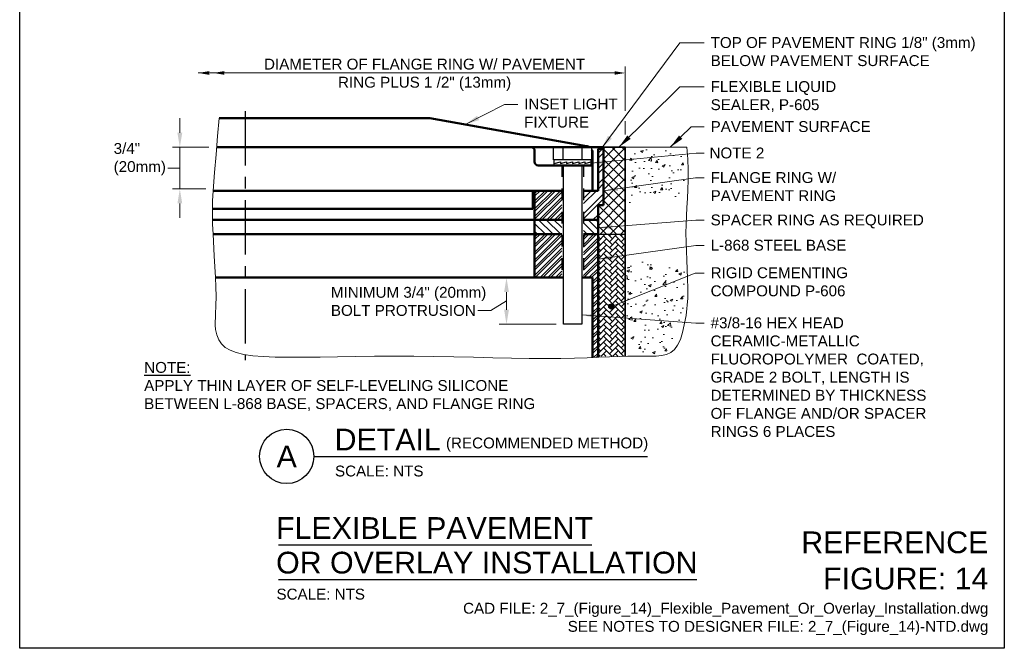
# Model space of a CAD drawing. Header units: inches. Extents: x 0 to 21.3, y 0 to 11.
# Tile 1 of 5: x 0 to 8.5, y 0 to 5.4. Entities that reach past the tile are written whole.
import ezdxf
from ezdxf.enums import TextEntityAlignment as Align

# ---------------------------------------------------------------- set-up
doc = ezdxf.new("R2010")
doc.units = ezdxf.units.IN
doc.header["$LTSCALE"] = 0.375
doc.header["$MEASUREMENT"] = 0
doc.header["$PDSIZE"] = 2
doc.linetypes.add('CENTER', pattern=[2, 1.25, -0.25, 0.25, -0.25])
doc.linetypes.add('HIDDEN2', pattern=[0.1875, 0.125, -0.0625])
doc.layers.get('0').update_dxf_attribs({"linetype": 'CONTINUOUS', "lineweight": 35})
doc.layers.get('DEFPOINTS').update_dxf_attribs({"linetype": 'CONTINUOUS', "lineweight": 35})
for name, color, linetype, lineweight in [('C-PVMT-CONC', 8, 'CONTINUOUS', 18), ('E-AFLD-LITE-RUNW', 203, 'CONTINUOUS', 50), ('G-ANNO-PATT', 252, 'CONTINUOUS', 18), ('G-ANNO-RDME', 5, 'CONTINUOUS', 18), ('G-ANNO-REDL', 1, 'CONTINUOUS', 25), ('S-FSTN-MISC', 13, 'CONTINUOUS', 25), ('S-SLAB-EDGE', 41, 'CONTINUOUS', 35)]:
    doc.layers.add(name, color=color, linetype=linetype, lineweight=lineweight)
for name, color, linetype in [('G-ANNO-DIMS', 7, 'CONTINUOUS'), ('G-ANNO-TEXT', 7, 'CONTINUOUS'), ('G-ANNO-TEXT @ 1', 7, 'CONTINUOUS'), ('G-ANNO-TTLB', 7, 'CONTINUOUS')]:
    doc.layers.add(name, color=color, linetype=linetype)
doc.styles.add('00-E-TITLE-1_1', font='arial.ttf', dxfattribs={"height": 0.1875})
doc.styles.add('01-E-BLDG-1_1', font='arial.ttf', dxfattribs={"height": 0.09375})
doc.styles.add('Arial', font='arial.ttf')
doc.dimstyles.new('01-E-BLDG-1_1', dxfattribs={"dimtxt": 0.09375, "dimasz": 0.125, "dimexe": 0.0625, "dimexo": 0.0625, "dimgap": 0.0625, "dimtad": 1, "dimdec": 4, "dimzin": 3, "dimdsep": 46, "dimlunit": 4, "dimtxsty": '01-E-BLDG-1_1', "dimcen": 0.0625, "dimclrd": 1, "dimclre": 1, "dimclrt": 256, "dimazin": 0, "dimtfac": 1, "dimtdec": 4, "dimtmove": 1, "dimatfit": 3, "dimfxl": 1, "dimfrac": 2, "dimtolj": 1, "dimtzin": 3, "dimlwd": 0, "dimlwe": 0, "dimarcsym": 0})
pattern_1 = [(50, (0, -5.50341), (0.2241438, -0.01961), [0.0234375, -0.2578125]), (355, (0, -5.5034), (-0.04336, 0.23506), [0.01875, -0.20625]), (100.4514, (0.01868, -5.50504), (0.180784, 0.21545), [0.019919, -0.219107]), (46.1842, (0, -5.4409), (0.333513, -0.051725), [0.035156, -0.386719]), (96.6356, (0.0278, -5.44522), (0.292082, 0.304412), [0.029878, -0.328661]), (351.184, (0, -5.4409), (0.292082, 0.304412), [0.028125, -0.309375]), (21, (0.03125, -5.45653), (0.1865335, -0.1258184), [0.0234375, -0.2578125]), (326, (0.03125, -5.45653), (0.076036, 0.2266094), [0.01875, -0.20625]), (71.4514, (0.0468, -5.46702), (0.2625695, 0.100791), [0.019919, -0.219107]), (37.5, (0, -5.50341), (0.00379995, 0.10402933), [0, -0.20375, 0, -0.209375, 0, -0.2070312]), (7.5, (0, -5.50341), (0.0822092, 0.1232537), [0, -0.119375, 0, -0.1990625, 0, -0.0789062]), (327.5, (-0.06969, -5.50341), (0.1668195, -0.0070484), [0, -0.078125, 0, -0.24375, 0, -0.3234375]), (317.5, (-0.10094, -5.50341), (0.1822457, 0.0312828), [0, -0.1015625, 0, -0.161875, 0, -0.2296875])]

# ---------------------------------------------------------------- blocks, each defined once
blk = doc.blocks.new('*D3')
at = {"layer": 'DEFPOINTS', "color": 0, "lineweight": 0, "transparency": 16777216}
for p in [(4.2026, 3.1987), (4.4707, 3.1987), (4.6947, 2.7964)]:
    blk.add_point(p, dxfattribs=at)
at = {"layer": 'G-ANNO-DIMS', "color": 1, "lineweight": 0, "transparency": 16777216}
for p, q in [((4.4082, 3.1987), (4.1401, 3.1987)), ((4.2026, 2.9214), (4.2026, 3.0737)), ((4.6322, 2.7964), (4.1401, 2.7964))]:
    blk.add_line(p, q, dxfattribs=at)
for points in [[(4.1818, 3.0737), (4.2235, 3.0737), (4.2026, 3.1987)], [(4.1818, 2.9214), (4.2235, 2.9214), (4.2026, 2.7964)]]:
    blk.add_solid(points, dxfattribs=at)
blk = doc.blocks.new('*D4')
at = {"layer": 'DEFPOINTS', "color": 0, "lineweight": 0, "transparency": 16777216}
for p in [(1.3826, 4.3234), (1.6956, 4.3234), (1.6697, 3.9637)]:
    blk.add_point(p, dxfattribs=at)
at = {"layer": 'G-ANNO-DIMS', "color": 1, "lineweight": 0, "transparency": 16777216}
for p, q in [((1.3826, 4.4484), (1.3826, 4.5734)), ((1.6331, 4.3234), (1.3201, 4.3234)), ((1.3826, 3.9637), (1.3826, 4.3234)), ((1.6072, 3.9637), (1.3201, 3.9637)), ((1.3826, 3.8387), (1.3826, 3.7137))]:
    blk.add_line(p, q, dxfattribs=at)
for points in [[(1.3617, 4.4484), (1.4034, 4.4484), (1.3826, 4.3234)], [(1.3617, 3.8387), (1.4034, 3.8387), (1.3826, 3.9637)]]:
    blk.add_solid(points, dxfattribs=at)
blk = doc.blocks.new('G-TDT1')
at = {"linetype": 'ByBlock', "lineweight": -2}
h = blk.add_hatch(color=256, dxfattribs=at)
edge = h.paths.add_edge_path()
edge.add_arc((0, 0), 0.0222, 0, 360)
at = {"color": 0, "linetype": 'ByBlock', "lineweight": -2}
blk.add_circle((0, 0), 0.0222, dxfattribs=at)
blk = doc.blocks.new('*U13')
at = {"color": 0, "linetype": 'Continuous', "lineweight": 30}
blk.add_line((0.2344, 0), (3.1155, 0), dxfattribs=at)
blk.add_circle((0, 0), 0.2344, dxfattribs=at)
at = {"color": 0, "style": 'Arial', "flags": 4}
blk.add_attdef('TITLE', text='', height=0.1875, dxfattribs=at).set_placement((0.4134, -0.0043), align=Align.BOTTOM_LEFT)
blk.add_attdef('ID', text='', height=0.1875, dxfattribs=at).set_placement((0, 0), align=Align.MIDDLE_CENTER)
blk.add_attdef('SCALE', text='', height=0.0703, dxfattribs=at).set_placement((0.4167, -0.079), align=Align.TOP_LEFT)

msp = doc.modelspace()

# ---------------------------------------------------------------- hatches: boundary and pattern name
at = {"linetype": 'Continuous', "lineweight": 0}
for points in [[(1.63864, 4.94858), (1.54152, 4.9648), (1.63864, 4.98102), (1.63871, 4.981, 0.2400908), (1.63874, 4.94858)], [(1.7683, 4.94858), (1.67108, 4.9648), (1.7683, 4.98102), (1.7683, 4.981, 0.2400908)]]:
    msp.add_hatch(color=1, dxfattribs=at).paths.add_polyline_path(points)
at = {"layer": 'G-ANNO-PATT'}
h = msp.add_hatch(dxfattribs=at)
h.set_pattern_fill('ANSI32', color=256, scale=0.25)
h.set_pattern_definition([(45, (6.47083, -5.65172), (-0.0662913, 0.0662913), []), (45, (6.51502, -5.65172), (-0.0662913, 0.0662913), [])])
h.paths.add_polyline_path([(5.03962, 4.30979), (4.99366, 4.30979), (4.99262, 3.9484), (4.86737, 3.9484), (4.86737, 3.6984), (4.99262, 3.6984), (4.99262, 3.8234), (5.03962, 3.8234)])
h = msp.add_hatch(dxfattribs=at)
h.set_pattern_fill('ANSI37', color=256, scale=0.5, style=0)
h.set_pattern_definition([(45, (0, -5.50341), (-0.04419417, 0.04419417), []), (135, (0, -5.50341), (-0.04419417, -0.04419417), [])])
edge = h.paths.add_edge_path()
edge.add_line((5.03962, 4.3234), (5.03962, 3.8234))
edge.add_line((5.03965, 4.3234), (5.22687, 4.3234))
edge.add_line((5.22687, 4.3234), (5.22687, 3.5719))
edge.add_line((5.22687, 3.5719), (4.99262, 3.57288))
edge.add_line((4.99262, 3.57288), (4.99262, 3.8234))
edge.add_line((4.99262, 3.8234), (5.03944, 3.8235))
h = msp.add_hatch(dxfattribs=at)
h.set_pattern_fill('AR-CONC', color=256, scale=0.03125)
h.set_pattern_definition(pattern_1)
h.paths.add_polyline_path([(5.24684, 4.311), (5.24037, 3.80675), (5.48182, 3.91234), (5.72758, 3.88217), (5.74698, 4.31747)])
h = msp.add_hatch(dxfattribs=at)
h.set_pattern_fill('ANSI32', color=256, scale=0.125)
h.set_pattern_definition([(45, (6.470826, -5.65172), (-0.03314563, 0.03314563), []), (45, (6.492923, -5.65172), (-0.03314563, 0.03314563), [])])
h.paths.add_polyline_path([(4.67987, 3.9484), (4.44562, 3.9484), (4.44562, 3.6984), (4.67987, 3.6984)])
h = msp.add_hatch(dxfattribs=at)
h.set_pattern_fill('ANSI31', color=256, scale=0.375, angle=90)
h.set_pattern_definition([(135, (6.470826, -5.65172), (-0.03314563, -0.03314563), [])])
h.paths.add_polyline_path([(4.67987, 3.6984), (4.44562, 3.6984), (4.44562, 3.5734), (4.67987, 3.5734)])
h = msp.add_hatch(dxfattribs=at)
h.set_pattern_fill('ANSI31', color=256, scale=0.375, angle=90)
h.set_pattern_definition([(135, (6.765503, -5.65172), (-0.03314563, -0.03314563), [])])
h.paths.add_polyline_path([(4.99262, 3.6984), (4.86737, 3.6984), (4.86737, 3.5734), (4.99262, 3.57288)])
h = msp.add_hatch(dxfattribs=at)
h.set_pattern_fill('ANSI32', color=256, scale=0.125)
h.set_pattern_definition([(45, (6.470826, -6.02672), (-0.03314563, 0.03314563), []), (45, (6.492923, -6.02672), (-0.03314563, 0.03314563), [])])
h.paths.add_polyline_path([(4.67987, 3.5734), (4.44562, 3.5734), (4.44563, 3.19868), (4.67988, 3.19868)])
h = msp.add_hatch(dxfattribs=at)
h.set_pattern_fill('ANSI32', color=256, scale=0.125)
h.set_pattern_definition([(45, (6.892576, -6.02672), (-0.03314563, 0.03314563), []), (45, (6.914673, -6.02672), (-0.03314563, 0.03314563), [])])
h.paths.add_polyline_path([(4.99262, 3.57288), (4.86737, 3.5734), (4.86738, 3.19868), (4.94562, 3.1984), (4.94562, 2.50934), (4.99262, 2.51114)])
h = msp.add_hatch(dxfattribs=at)
h.set_pattern_fill('AR-HBONE', color=256, scale=0.009)
h.set_pattern_definition([(45, (0, -5.50341), (4e-18, 0.05091169), [0.108, -0.036]), (135, (0.025456, -5.477954), (4e-18, 0.05091169), [0.108, -0.036])])
h.paths.add_polyline_path([(4.99262, 3.57288), (5.22687, 3.57288), (5.22687, 2.5202), (4.99262, 2.5202)])
h = msp.add_hatch(dxfattribs=at)
h.set_pattern_fill('AR-CONC', color=256, scale=0.03125)
h.set_pattern_definition(pattern_1)
h.paths.add_polyline_path([(5.23727, 2.97857), (5.25452, 2.53733), (5.55799, 2.53733), (5.68214, 2.66143), (5.73732, 2.89584), (5.74077, 3.3164), (5.54075, 3.27848), (5.34418, 3.35777), (5.24072, 3.32674)])

# ---------------------------------------------------------------- linework, layer by layer
at = {"layer": 'C-PVMT-CONC'}
msp.add_line((5.22687, 4.3234), (5.75812, 4.3234), dxfattribs=at)
at = {"layer": 'E-AFLD-LITE-RUNW'}
for p, q in [((1.72209, 4.57487), (3.53998, 4.57487)), ((4.89415, 4.33326), (3.54033, 4.57394)), ((1.70052, 4.3234), (4.41562, 4.3234)), ((4.41562, 4.3234), (5.03962, 4.3234)), ((4.44562, 4.2934), (4.44562, 4.19715)), ((4.94562, 4.27312), (4.94562, 3.9484)), ((4.99367, 4.30979), (4.99262, 3.9484)), ((4.99367, 4.30979), (5.03962, 4.30979)), ((5.03962, 4.3234), (5.03962, 3.8234)), ((4.47562, 4.16715), (4.94562, 4.16715)), ((1.66909, 3.9484), (4.67987, 3.9484)), ((4.43062, 3.9484), (4.43062, 3.79215)), ((4.44562, 3.9484), (4.44562, 3.1984)), ((4.86737, 3.9484), (4.99262, 3.9484)), ((1.66484, 3.79215), (4.43062, 3.79215)), ((4.99262, 3.8234), (4.99262, 2.51114)), ((4.99262, 3.8234), (5.03962, 3.8234)), ((1.66415, 3.6984), (4.67987, 3.6984)), ((4.86737, 3.6984), (4.99262, 3.6984)), ((1.66885, 3.5734), (4.67987, 3.5734)), ((4.86737, 3.5734), (4.99262, 3.57288)), ((1.69089, 3.1984), (4.69416, 3.19869)), ((4.85203, 3.1984), (4.94562, 3.1984)), ((4.94562, 3.1984), (4.94562, 2.50934))]:
    msp.add_line(p, q, dxfattribs=at)
for centre, radius, start, end in [((4.41562, 4.2934), 0.03, 0, 90), ((4.88276, 4.27142), 0.06289, 55.745737, 80.272768), ((4.88276, 4.27142), 0.06289, 1.554171, 28.226492), ((4.47562, 4.19715), 0.03, 180, 270)]:
    msp.add_arc(centre, radius, start, end, dxfattribs=at)
at = {"layer": 'G-ANNO-DIMS', "color": 1, "lineweight": 0}
for p, q in [((5.22687, 4.63926), (5.22687, 5.02005)), ((1.54152, 4.9648), (5.16745, 4.9648)), ((5.22687, 4.43308), (5.22687, 4.55002)), ((1.38258, 4.14353), (1.27885, 4.14353)), ((4.20263, 2.99756), (4.06649, 2.9139)), ((4.06649, 2.9139), (3.95375, 2.9139))]:
    msp.add_line(p, q, dxfattribs=at)
msp.add_solid([(5.13687, 4.9798), (5.13687, 4.9498), (5.22687, 4.9648)], dxfattribs=at)
at = {"layer": 'G-ANNO-PATT'}
msp.add_lwpolyline([(1.72209, 4.57487), (1.70884, 4.41825), (1.69559, 4.26163), (1.68234, 4.10501), (1.66909, 3.9484), (1.66577, 3.86007), (1.66437, 3.75829), (1.66571, 3.65904), (1.66885, 3.5734), (1.67987, 3.3859), (1.69089, 3.1984), (1.69428, 3.11824), (1.69562, 3.03694), (1.69435, 2.95816), (1.69131, 2.88232), (1.68653, 2.7875), (1.69014, 2.75215), (1.70083, 2.70414), (1.71785, 2.66233), (1.74225, 2.6265), (1.77508, 2.59629), (1.81737, 2.57132), (1.87015, 2.55124), (1.93447, 2.53568), (2.01137, 2.52427), (2.10187, 2.51664), (2.20662, 2.51237), (2.32461, 2.51086), (2.45444, 2.51142), (2.59471, 2.51338), (2.74401, 2.51608), (2.90094, 2.51883), (3.0641, 2.52098), (3.23208, 2.52185), (3.4034, 2.52095), (3.57624, 2.51859), (3.74871, 2.51525), (3.91893, 2.51143), (4.085, 2.5076), (4.24502, 2.50427), (4.39711, 2.50191), (4.53937, 2.50101), (4.67035, 2.50191), (4.79035, 2.50427), (4.90009, 2.5076), (5.00031, 2.51143), (5.09174, 2.51525), (5.17511, 2.51859), (5.25116, 2.52095), (5.32062, 2.52185), (5.38413, 2.52117), (5.44196, 2.52038), (5.4943, 2.5213), (5.54132, 2.52575), (5.58323, 2.53558), (5.62018, 2.55261), (5.65238, 2.57867), (5.68, 2.6156), (5.70324, 2.66461), (5.7224, 2.72448), (5.75444, 2.872), (5.76854, 3.02131), (5.76765, 3.10629), (5.76536, 3.18944), (5.76222, 3.27089), (5.75877, 3.35074), (5.75557, 3.42913), (5.75316, 3.50618), (5.75209, 3.582), (5.75291, 3.65673), (5.75591, 3.73066), (5.76032, 3.80484), (5.76509, 3.88048), (5.76919, 3.95881), (5.77158, 4.04105), (5.77122, 4.12841), (5.76708, 4.22212), (5.75812, 4.3234)], dxfattribs=at)
at = {"layer": 'G-ANNO-REDL', "linetype": 'CENTER'}
msp.add_line((1.94562, 4.6359), (1.94562, 2.48534), dxfattribs=at)
at = {"layer": 'G-ANNO-TEXT', "linetype": 'Continuous', "lineweight": 30}
for p, q in [((2.23452, 0.89226), (4.93803, 0.89226)), ((2.23452, 0.5936), (5.84656, 0.5936))]:
    msp.add_line(p, q, dxfattribs=at)
at = {"layer": 'G-ANNO-TTLB'}
msp.add_lwpolyline([(0, 11), (8.5, 11), (8.5, 0), (0, 0)], close=True, dxfattribs=at)
at = {"layer": 'S-FSTN-MISC'}
for p, q in [((4.60908, 4.3234), (4.93817, 4.3234)), ((4.60908, 4.21465), (4.60908, 4.3234)), ((4.69135, 4.21465), (4.69135, 4.3234)), ((4.85589, 4.21465), (4.85589, 4.3234)), ((4.93817, 4.21465), (4.93817, 4.3234)), ((4.93817, 4.21465), (4.60908, 4.21465)), ((4.61478, 4.16715), (4.61478, 4.21465)), ((4.61478, 4.18481), (4.66773, 4.19698)), ((4.93246, 4.16715), (4.61478, 4.16715)), ((4.66773, 4.19698), (4.66773, 4.18481)), ((4.66773, 4.18481), (4.72067, 4.19698)), ((4.69469, 2.79643), (4.69469, 4.16715)), ((4.72067, 4.19698), (4.72067, 4.18481)), ((4.72067, 4.18481), (4.77362, 4.19698)), ((4.77362, 4.19698), (4.77362, 4.18481)), ((4.77362, 4.18481), (4.82657, 4.19698)), ((4.82657, 4.19698), (4.82657, 4.18481)), ((4.82657, 4.18481), (4.87951, 4.19698)), ((4.85256, 4.16715), (4.85256, 2.79643)), ((4.87951, 4.19698), (4.87951, 4.18481)), ((4.87951, 4.18481), (4.93246, 4.19698)), ((4.93246, 4.16715), (4.93246, 4.21465)), ((4.85256, 2.79643), (4.69469, 2.79643))]:
    msp.add_line(p, q, dxfattribs=at)
at = {"layer": 'S-FSTN-MISC', "linetype": 'HIDDEN2'}
for p, q in [((4.67987, 4.16715), (4.67987, 3.1984)), ((4.86737, 4.16715), (4.86737, 3.1984))]:
    msp.add_line(p, q, dxfattribs=at)
at = {"layer": 'S-SLAB-EDGE'}
for p, q in [((5.03962, 4.3234), (5.22687, 4.3234)), ((5.22687, 4.3234), (5.22687, 2.5202)), ((4.99262, 3.57288), (5.22687, 3.5719))]:
    msp.add_line(p, q, dxfattribs=at)

# ---------------------------------------------------------------- block references
at = {"layer": 'G-ANNO-TEXT'}
msp.add_blockref('G-TDT1', (5.10777, 2.94987), dxfattribs=at)
at = {"layer": 'G-ANNO-TEXT @ 1'}
ref = msp.add_blockref('*U13', (2.30517, 1.65575), dxfattribs=at)
ref.add_attrib('SCALE', 'SCALE: NTS', dxfattribs={"layer": '0', "color": 0, "height": 0.09375, "style": '01-E-BLDG-1_1'}).set_placement((2.72183, 1.57677), align=Align.TOP_LEFT)
ref.add_attrib('TITLE', 'DETAIL', dxfattribs={"layer": '0', "color": 0, "height": 0.1875, "style": 'Arial'}).set_placement((2.71856, 1.65142), align=Align.BOTTOM_LEFT)
ref.add_attrib('ID', 'A', dxfattribs={"layer": '0', "color": 0, "height": 0.1875, "style": 'Arial'}).set_placement((2.30517, 1.65575), align=Align.MIDDLE_CENTER)

# ---------------------------------------------------------------- texts
at = {"layer": 'G-ANNO-DIMS', "char_height": 0.09375, "attachment_point": 1, "rotation": 360, "style": '01-E-BLDG-1_1'}
for s, insert, width in [('\\A1;3/4"\\P(20mm)', (0.81123, 4.36015), 0.4627119), ('\\A1;MINIMUM 3/4" (20mm) BOLT PROTRUSION', (2.68649, 3.11869), 1.3558636), ('\\A1;#3/8-16 HEX HEAD CERAMIC-METALLIC FLUOROPOLYMER  COATED, GRADE 2 BOLT, LENGTH IS DETERMINED BY THICKNESS OF FLANGE AND/OR SPACER RINGS 6 PLACES', (5.96467, 2.85563), 1.8603775)]:
    msp.add_mtext(s, dxfattribs=dict(at, insert=insert, width=width))
at = {"layer": 'G-ANNO-RDME', "attachment_point": 9, "rotation": 0}
for s, insert, char_height, width, style in [('REFERENCE FIGURE: 14', (8.36242, 0.50548), 0.1875, 1.660137, '00-E-TITLE-1_1'), ('CAD FILE: 2_7_(Figure_14)_Flexible_Pavement_Or_Overlay_Installation.dwg\\PSEE NOTES TO DESIGNER FILE: 2_7_(Figure_14)-NTD.dwg', (8.36242, 0.11416), 0.09375, 4.6000344, '01-E-BLDG-1_1')]:
    msp.add_mtext(s, dxfattribs=dict(at, insert=insert, char_height=char_height, width=width, style=style))
at = {"layer": 'G-ANNO-TEXT', "lineweight": 0, "style": '00-E-TITLE-1_1'}
for s, p in [('FLEXIBLE PAVEMENT', (2.21343, 0.88793)), ('OR OVERLAY INSTALLATION', (2.21343, 0.58928))]:
    msp.add_text(s, height=0.1875, dxfattribs=at).set_placement(p, align=Align.BOTTOM_LEFT)
at = {"layer": 'G-ANNO-TEXT', "lineweight": 0, "style": '01-E-BLDG-1_1'}
msp.add_text('SCALE: NTS', height=0.09375, dxfattribs=at).set_placement((2.21671, 0.51462), align=Align.TOP_LEFT)
at = {"layer": 'G-ANNO-TEXT', "char_height": 0.09375, "rotation": 360, "style": '01-E-BLDG-1_1'}
for s, insert, width, attachment_point in [('\\A1;TOP OF PAVEMENT RING 1/8" (3mm) BELOW PAVEMENT SURFACE', (5.96467, 5.27433), 2.3253337, 1), ('\\A1;DIAMETER OF FLANGE RING W/ PAVEMENT RING PLUS 1 /2" (13mm)', (3.49543, 4.94893), 2.8059155, 5), ('\\A1;FLEXIBLE LIQUID SEALER, P-605', (5.96467, 4.8942), 1.394009, 1), ('\\A1;INSET LIGHT FIXTURE', (4.35503, 4.74381), 0.8677679, 1), ('\\A1;PAVEMENT SURFACE', (5.96467, 4.54913), 1.394009, 1), ('\\A1; NOTE 2', (5.91844, 4.32122), 1.20401, 1), ('\\A1;FLANGE RING W/ PAVEMENT RING', (5.96467, 4.10916), 1.20401, 1), ('\\A1;SPACER RING AS REQUIRED', (5.96467, 3.74331), 1.8580196, 1), ('\\A1;L-868 STEEL BASE', (5.96467, 3.52524), 1.20401, 1), ('\\A1;RIGID CEMENTING COMPOUND P-606', (5.96467, 3.28772), 1.20401, 1), ('\\A1;{\\LNOTE:\\P}APPLY THIN LAYER OF SELF-LEVELING SILICONE BETWEEN L-868 BASE, SPACERS, AND FLANGE RING', (1.07453, 2.47083), 3.5730025, 1), ('\\A1;(RECOMMENDED METHOD)', (3.67997, 1.8186), 2.3679825, 1)]:
    msp.add_mtext(s, dxfattribs=dict(at, insert=insert, width=width, attachment_point=attachment_point))

# ---------------------------------------------------------------- dimensions: what is measured, and where the dimension line sits
at = {"layer": 'G-ANNO-DIMS'}
dim = msp.add_linear_dim(base=(1.38258, 4.3234), p1=(1.66967, 3.96365), p2=(1.69562, 4.3234), angle=90, text=' ', dimstyle='01-E-BLDG-1_1', override={"dimtmove": 2}, dxfattribs=at)
dim.commit()
dim.dimension.update_dxf_attribs({"geometry": '*D4', "text_midpoint": (1.38258, 4.14353), "dimtype": 160})
dim = msp.add_linear_dim(base=(4.20263, 3.19869), p1=(4.69469, 2.79643), p2=(4.47073, 3.19869), angle=90, text=' ', dimstyle='01-E-BLDG-1_1', dxfattribs=at)
dim.commit()
dim.dimension.update_dxf_attribs({"geometry": '*D3', "text_midpoint": (4.20263, 2.99756)})

# ---------------------------------------------------------------- leaders
at = {"layer": 'G-ANNO-TEXT'}
for points in [[(5.0206, 4.30979), (5.69752, 5.22441), (5.90969, 5.22441)], [(5.17173, 4.3234), (5.69752, 4.84429), (5.90969, 4.84429)], [(3.84691, 4.51944), (4.1846, 4.6939), (4.30005, 4.6939)], [(5.61659, 4.3234), (5.79763, 4.49921), (5.90969, 4.49921)], [(4.93246, 4.1865), (5.83982, 4.27131), (5.90969, 4.27131)], [(5.03962, 3.94773), (5.83529, 4.05925), (5.90969, 4.05925)], [(4.99262, 3.62792), (5.83566, 3.69339), (5.90969, 3.69339)], [(4.99262, 3.35687), (5.83566, 3.47533), (5.90969, 3.47533)], [(4.85256, 2.87696), (5.83566, 2.80572), (5.90969, 2.80572)]]:
    msp.add_leader(points, dimstyle='01-E-BLDG-1_1', dxfattribs=at)
msp.add_leader([(5.10777, 2.94987), (5.83081, 3.23781), (5.90969, 3.23781)], dimstyle='01-E-BLDG-1_1', override={"dimldrblk": 'None'}, dxfattribs=at)

doc.saveas('drawing.dxf')
